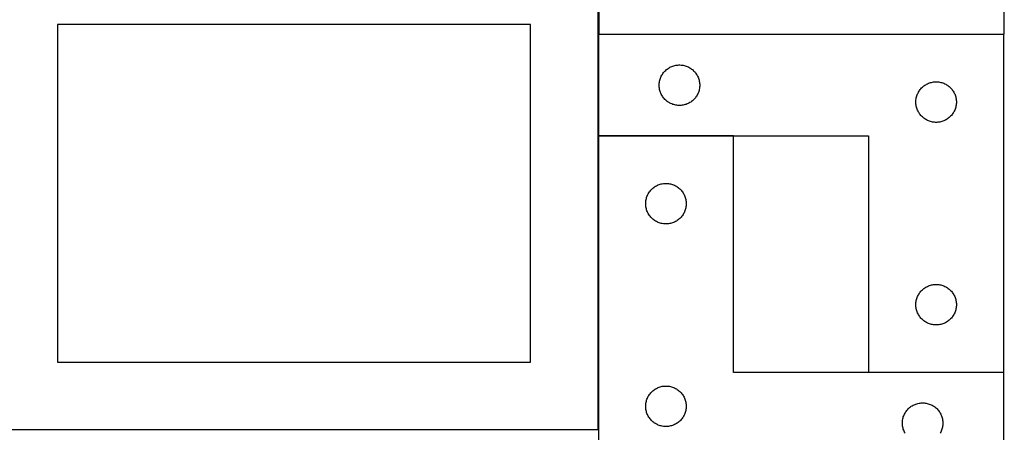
# Model space of a CAD drawing. Header units: millimetres. Extents: x 7 to 1493, y 7 to 2993.
# Tile 7 of 16: x 765 to 1493, y 555 to 861. Entities that reach past the tile are written whole.
import ezdxf

# ---------------------------------------------------------------- set-up
doc = ezdxf.new("R2010")
doc.units = ezdxf.units.MM
doc.layers.add('COMMON', color=5, linetype='CONTINUOUS', true_color=0x0000ff)
doc.layers.add('CUT', color=7, linetype='CONTINUOUS', true_color=0x000000)

msp = doc.modelspace()

# ---------------------------------------------------------------- linework, layer by layer
at = {"layer": 'COMMON'}
for p, q in [((1293.0138, 774.612319), (1193.0138, 774.612319)), ((1493.0138, 599.612319), (1393.0138, 599.612319))]:
    msp.add_line(p, q, dxfattribs=at)
at = {"layer": 'CUT'}
for p, q in [((1193.463141, 1100.022327), (1193.463141, 850.022327)), ((1493.463141, 850.022327), (1493.463141, 925.022327)), ((1192.789709, 557.182644), (1192.789709, 907.182644)), ((1142.789709, 857.182644), (792.789709, 857.182644)), ((792.789709, 857.182644), (792.789709, 607.182644)), ((1142.789709, 607.182644), (1142.789709, 857.182644)), ((1493.0138, 849.712319), (1193.0138, 849.712319)), ((1193.0138, 849.712319), (1193.0138, 774.712319)), ((1193.463141, 850.022327), (1493.463141, 850.022327)), ((1493.0138, 599.712319), (1493.0138, 849.712319)), ((1242.8247, 823.2206), (1243.404902, 823.730526)), ((1243.404902, 823.730526), (1244.010586, 824.209908)), ((1244.010586, 824.209908), (1244.640144, 824.657475)), ((1244.640144, 824.657475), (1245.291908, 825.072039)), ((1245.291908, 825.072039), (1245.964149, 825.452501)), ((1245.964149, 825.452501), (1246.655084, 825.797853)), ((1246.655084, 825.797853), (1247.362882, 826.107179)), ((1247.362882, 826.107179), (1248.085664, 826.379658)), ((1248.085664, 826.379658), (1248.821516, 826.614567)), ((1248.821516, 826.614567), (1249.568484, 826.811285)), ((1249.568484, 826.811285), (1250.324589, 826.969289)), ((1250.324589, 826.969289), (1251.087825, 827.088159)), ((1251.087825, 827.088159), (1251.856168, 827.167582)), ((1251.856168, 827.167582), (1252.627581, 827.207346)), ((1252.627581, 827.207346), (1253.400019, 827.207346)), ((1253.400019, 827.207346), (1254.171432, 827.167582)), ((1254.171432, 827.167582), (1254.939775, 827.088159)), ((1254.939775, 827.088159), (1255.703011, 826.969289)), ((1255.703011, 826.969289), (1256.459116, 826.811285)), ((1256.459116, 826.811285), (1257.206085, 826.614567)), ((1257.206085, 826.614567), (1257.941936, 826.379658)), ((1257.941936, 826.379658), (1258.664719, 826.107179)), ((1258.664719, 826.107179), (1259.372516, 825.797853)), ((1259.372516, 825.797853), (1260.063451, 825.452501)), ((1260.063451, 825.452501), (1260.735692, 825.072039)), ((1260.735692, 825.072039), (1261.387456, 824.657475)), ((1261.387456, 824.657475), (1262.017014, 824.209908)), ((1262.017014, 824.209908), (1262.622698, 823.730526)), ((1262.622698, 823.730526), (1263.2029, 823.2206)), ((1238.508384, 816.032386), (1238.724269, 816.774042)), ((1238.724269, 816.774042), (1238.978048, 817.503601)), ((1238.978048, 817.503601), (1239.269047, 818.219128)), ((1239.269047, 818.219128), (1239.596494, 818.918726)), ((1239.596494, 818.918726), (1239.959521, 819.60054)), ((1239.959521, 819.60054), (1240.357167, 820.262762)), ((1240.357167, 820.262762), (1240.788375, 820.903636)), ((1240.788375, 820.903636), (1241.252003, 821.521462)), ((1241.252003, 821.521462), (1241.746821, 822.114601)), ((1241.746821, 822.114601), (1242.271517, 822.681482)), ((1242.271517, 822.681482), (1242.8247, 823.2206)), ((1263.2029, 823.2206), (1263.756083, 822.681482)), ((1263.756083, 822.681482), (1264.280779, 822.114601)), ((1264.280779, 822.114601), (1264.775597, 821.521462)), ((1264.775597, 821.521462), (1265.239225, 820.903636)), ((1265.239225, 820.903636), (1265.670434, 820.262762)), ((1265.670434, 820.262762), (1266.068079, 819.60054)), ((1266.068079, 819.60054), (1266.431106, 818.918726)), ((1266.431106, 818.918726), (1266.758554, 818.219128)), ((1266.758554, 818.219128), (1267.049552, 817.503601)), ((1267.049552, 817.503601), (1267.303331, 816.774042)), ((1267.303331, 816.774042), (1267.519216, 816.032386)), ((1238.0138, 812.212319), (1238.033689, 812.984501)), ((1238.033689, 811.440138), (1238.0138, 812.212319)), ((1238.033689, 812.984501), (1238.093302, 813.754634)), ((1238.093302, 810.670004), (1238.033689, 811.440138)), ((1238.093302, 813.754634), (1238.192482, 814.520678)), ((1238.192482, 809.903961), (1238.093302, 810.670004)), ((1238.192482, 814.520678), (1238.330965, 815.2806)), ((1238.330965, 809.144038), (1238.192482, 809.903961)), ((1238.330965, 815.2806), (1238.508384, 816.032386)), ((1238.508384, 808.392253), (1238.330965, 809.144038)), ((1267.519216, 816.032386), (1267.696635, 815.2806)), ((1267.696635, 809.144038), (1267.519216, 808.392253)), ((1267.696635, 815.2806), (1267.835119, 814.520678)), ((1267.835119, 809.903961), (1267.696635, 809.144038)), ((1267.835119, 814.520678), (1267.934298, 813.754634)), ((1267.934298, 810.670004), (1267.835119, 809.903961)), ((1267.934298, 813.754634), (1267.993911, 812.984501)), ((1267.993911, 811.440138), (1267.934298, 810.670004)), ((1267.993911, 812.984501), (1268.0138, 812.212319)), ((1268.0138, 812.212319), (1267.993911, 811.440138)), ((1430.788375, 808.403636), (1431.252003, 809.021462)), ((1431.252003, 809.021462), (1431.746821, 809.614601)), ((1431.746821, 809.614601), (1432.271517, 810.181482)), ((1432.271517, 810.181482), (1432.8247, 810.7206)), ((1432.8247, 810.7206), (1433.404902, 811.230526)), ((1433.404902, 811.230526), (1434.010586, 811.709908)), ((1434.010586, 811.709908), (1434.640144, 812.157475)), ((1434.640144, 812.157475), (1435.291908, 812.572039)), ((1435.291908, 812.572039), (1435.964149, 812.952501)), ((1435.964149, 812.952501), (1436.655084, 813.297853)), ((1436.655084, 813.297853), (1437.362882, 813.607179)), ((1437.362882, 813.607179), (1438.085664, 813.879658)), ((1438.085664, 813.879658), (1438.821516, 814.114567)), ((1438.821516, 814.114567), (1439.568484, 814.311285)), ((1439.568484, 814.311285), (1440.324589, 814.469289)), ((1440.324589, 814.469289), (1441.087825, 814.588159)), ((1441.087825, 814.588159), (1441.856168, 814.667582)), ((1441.856168, 814.667582), (1442.627581, 814.707346)), ((1442.627581, 814.707346), (1443.400019, 814.707346)), ((1443.400019, 814.707346), (1444.171432, 814.667582)), ((1444.171432, 814.667582), (1444.939775, 814.588159)), ((1444.939775, 814.588159), (1445.703011, 814.469289)), ((1445.703011, 814.469289), (1446.459116, 814.311285)), ((1446.459116, 814.311285), (1447.206085, 814.114567)), ((1447.206085, 814.114567), (1447.941936, 813.879658)), ((1447.941936, 813.879658), (1448.664719, 813.607179)), ((1448.664719, 813.607179), (1449.372516, 813.297853)), ((1449.372516, 813.297853), (1450.063451, 812.952501)), ((1450.063451, 812.952501), (1450.735692, 812.572039)), ((1450.735692, 812.572039), (1451.387456, 812.157475)), ((1451.387456, 812.157475), (1452.017014, 811.709908)), ((1452.017014, 811.709908), (1452.622698, 811.230526)), ((1452.622698, 811.230526), (1453.2029, 810.7206)), ((1453.2029, 810.7206), (1453.756083, 810.181482)), ((1453.756083, 810.181482), (1454.280779, 809.614601)), ((1454.280779, 809.614601), (1454.775597, 809.021462)), ((1454.775597, 809.021462), (1455.239225, 808.403636)), ((1238.724269, 807.650597), (1238.508384, 808.392253)), ((1238.978048, 806.921038), (1238.724269, 807.650597)), ((1239.269047, 806.205511), (1238.978048, 806.921038)), ((1239.596494, 805.505912), (1239.269047, 806.205511)), ((1239.959521, 804.824098), (1239.596494, 805.505912)), ((1240.357167, 804.161876), (1239.959521, 804.824098)), ((1240.788375, 803.521003), (1240.357167, 804.161876)), ((1241.252003, 802.903177), (1240.788375, 803.521003)), ((1241.746821, 802.310038), (1241.252003, 802.903177)), ((1242.271517, 801.743157), (1241.746821, 802.310038)), ((1242.8247, 801.204039), (1242.271517, 801.743157)), ((1263.756083, 801.743157), (1263.2029, 801.204039)), ((1264.280779, 802.310038), (1263.756083, 801.743157)), ((1264.775597, 802.903177), (1264.280779, 802.310038)), ((1265.239225, 803.521003), (1264.775597, 802.903177)), ((1265.670434, 804.161876), (1265.239225, 803.521003)), ((1266.068079, 804.824098), (1265.670434, 804.161876)), ((1266.431106, 805.505912), (1266.068079, 804.824098)), ((1266.758554, 806.205511), (1266.431106, 805.505912)), ((1267.049552, 806.921038), (1266.758554, 806.205511)), ((1267.303331, 807.650597), (1267.049552, 806.921038)), ((1267.519216, 808.392253), (1267.303331, 807.650597)), ((1428.093302, 801.254634), (1428.192482, 802.020678)), ((1428.192482, 802.020678), (1428.330965, 802.7806)), ((1428.330965, 802.7806), (1428.508384, 803.532386)), ((1428.508384, 803.532386), (1428.724269, 804.274042)), ((1428.724269, 804.274042), (1428.978048, 805.003601)), ((1428.978048, 805.003601), (1429.269047, 805.719128)), ((1429.269047, 805.719128), (1429.596494, 806.418726)), ((1429.596494, 806.418726), (1429.959521, 807.10054)), ((1429.959521, 807.10054), (1430.357167, 807.762762)), ((1430.357167, 807.762762), (1430.788375, 808.403636)), ((1455.239225, 808.403636), (1455.670434, 807.762762)), ((1455.670434, 807.762762), (1456.068079, 807.10054)), ((1456.068079, 807.10054), (1456.431106, 806.418726)), ((1456.431106, 806.418726), (1456.758554, 805.719128)), ((1456.758554, 805.719128), (1457.049552, 805.003601)), ((1457.049552, 805.003601), (1457.303331, 804.274042)), ((1457.303331, 804.274042), (1457.519216, 803.532386)), ((1457.519216, 803.532386), (1457.696635, 802.7806)), ((1457.696635, 802.7806), (1457.835119, 802.020678)), ((1457.835119, 802.020678), (1457.934298, 801.254634)), ((1243.404902, 800.694113), (1242.8247, 801.204039)), ((1244.010586, 800.214731), (1243.404902, 800.694113)), ((1244.640144, 799.767164), (1244.010586, 800.214731)), ((1245.291908, 799.3526), (1244.640144, 799.767164)), ((1245.964149, 798.972137), (1245.291908, 799.3526)), ((1246.655084, 798.626785), (1245.964149, 798.972137)), ((1247.362882, 798.31746), (1246.655084, 798.626785)), ((1248.085664, 798.044981), (1247.362882, 798.31746)), ((1248.821516, 797.810071), (1248.085664, 798.044981)), ((1249.568484, 797.613354), (1248.821516, 797.810071)), ((1250.324589, 797.45535), (1249.568484, 797.613354)), ((1251.087825, 797.336479), (1250.324589, 797.45535)), ((1251.856168, 797.257056), (1251.087825, 797.336479)), ((1252.627581, 797.217292), (1251.856168, 797.257056)), ((1253.400019, 797.217292), (1252.627581, 797.217292)), ((1254.171432, 797.257056), (1253.400019, 797.217292)), ((1254.939775, 797.336479), (1254.171432, 797.257056)), ((1255.703011, 797.45535), (1254.939775, 797.336479)), ((1256.459116, 797.613354), (1255.703011, 797.45535)), ((1257.206085, 797.810071), (1256.459116, 797.613354)), ((1257.941936, 798.044981), (1257.206085, 797.810071)), ((1258.664719, 798.31746), (1257.941936, 798.044981)), ((1259.372516, 798.626785), (1258.664719, 798.31746)), ((1260.063451, 798.972137), (1259.372516, 798.626785)), ((1260.735692, 799.3526), (1260.063451, 798.972137)), ((1261.387456, 799.767164), (1260.735692, 799.3526)), ((1262.017014, 800.214731), (1261.387456, 799.767164)), ((1262.622698, 800.694113), (1262.017014, 800.214731)), ((1263.2029, 801.204039), (1262.622698, 800.694113)), ((1428.0138, 799.712319), (1428.033689, 800.484501)), ((1428.033689, 798.940138), (1428.0138, 799.712319)), ((1428.033689, 800.484501), (1428.093302, 801.254634)), ((1428.093302, 798.170004), (1428.033689, 798.940138)), ((1428.192482, 797.403961), (1428.093302, 798.170004)), ((1428.330965, 796.644038), (1428.192482, 797.403961)), ((1428.508384, 795.892253), (1428.330965, 796.644038)), ((1428.724269, 795.150597), (1428.508384, 795.892253)), ((1428.978048, 794.421038), (1428.724269, 795.150597)), ((1429.269047, 793.705511), (1428.978048, 794.421038)), ((1457.049552, 794.421038), (1456.758554, 793.705511)), ((1457.303331, 795.150597), (1457.049552, 794.421038)), ((1457.519216, 795.892253), (1457.303331, 795.150597)), ((1457.696635, 796.644038), (1457.519216, 795.892253)), ((1457.835119, 797.403961), (1457.696635, 796.644038)), ((1457.934298, 798.170004), (1457.835119, 797.403961)), ((1457.934298, 801.254634), (1457.993911, 800.484501)), ((1457.993911, 798.940138), (1457.934298, 798.170004)), ((1457.993911, 800.484501), (1458.0138, 799.712319)), ((1458.0138, 799.712319), (1457.993911, 798.940138)), ((1429.596494, 793.005912), (1429.269047, 793.705511)), ((1429.959521, 792.324098), (1429.596494, 793.005912)), ((1430.357167, 791.661876), (1429.959521, 792.324098)), ((1430.788375, 791.021003), (1430.357167, 791.661876)), ((1431.252003, 790.403177), (1430.788375, 791.021003)), ((1431.746821, 789.810038), (1431.252003, 790.403177)), ((1432.271517, 789.243157), (1431.746821, 789.810038)), ((1432.8247, 788.704039), (1432.271517, 789.243157)), ((1433.404902, 788.194113), (1432.8247, 788.704039)), ((1434.010586, 787.714731), (1433.404902, 788.194113)), ((1434.640144, 787.267164), (1434.010586, 787.714731)), ((1435.291908, 786.8526), (1434.640144, 787.267164)), ((1451.387456, 787.267164), (1450.735692, 786.8526)), ((1452.017014, 787.714731), (1451.387456, 787.267164)), ((1452.622698, 788.194113), (1452.017014, 787.714731)), ((1453.2029, 788.704039), (1452.622698, 788.194113)), ((1453.756083, 789.243157), (1453.2029, 788.704039)), ((1454.280779, 789.810038), (1453.756083, 789.243157)), ((1454.775597, 790.403177), (1454.280779, 789.810038)), ((1455.239225, 791.021003), (1454.775597, 790.403177)), ((1455.670434, 791.661876), (1455.239225, 791.021003)), ((1456.068079, 792.324098), (1455.670434, 791.661876)), ((1456.431106, 793.005912), (1456.068079, 792.324098)), ((1456.758554, 793.705511), (1456.431106, 793.005912)), ((1435.964149, 786.472137), (1435.291908, 786.8526)), ((1436.655084, 786.126785), (1435.964149, 786.472137)), ((1437.362882, 785.81746), (1436.655084, 786.126785)), ((1438.085664, 785.544981), (1437.362882, 785.81746)), ((1438.821516, 785.310071), (1438.085664, 785.544981)), ((1439.568484, 785.113354), (1438.821516, 785.310071)), ((1440.324589, 784.95535), (1439.568484, 785.113354)), ((1441.087825, 784.836479), (1440.324589, 784.95535)), ((1441.856168, 784.757056), (1441.087825, 784.836479)), ((1442.627581, 784.717292), (1441.856168, 784.757056)), ((1443.400019, 784.717292), (1442.627581, 784.717292)), ((1444.171432, 784.757056), (1443.400019, 784.717292)), ((1444.939775, 784.836479), (1444.171432, 784.757056)), ((1445.703011, 784.95535), (1444.939775, 784.836479)), ((1446.459116, 785.113354), (1445.703011, 784.95535)), ((1447.206085, 785.310071), (1446.459116, 785.113354)), ((1447.941936, 785.544981), (1447.206085, 785.310071)), ((1448.664719, 785.81746), (1447.941936, 785.544981)), ((1449.372516, 786.126785), (1448.664719, 785.81746)), ((1450.063451, 786.472137), (1449.372516, 786.126785)), ((1450.735692, 786.8526), (1450.063451, 786.472137)), ((1193.0138, 774.712319), (1393.0138, 774.712319)), ((1293.0138, 774.512317), (1193.0138, 774.512317)), ((1193.0138, 774.512317), (1193.0138, 524.512317)), ((1293.0138, 599.512317), (1293.0138, 774.512317)), ((1393.0138, 774.712319), (1393.0138, 599.712319)), ((1233.404902, 736.030524), (1234.010586, 736.509906)), ((1234.010586, 736.509906), (1234.640144, 736.957473)), ((1234.640144, 736.957473), (1235.291908, 737.372037)), ((1235.291908, 737.372037), (1235.964149, 737.752499)), ((1235.964149, 737.752499), (1236.655084, 738.097851)), ((1236.655084, 738.097851), (1237.362882, 738.407177)), ((1237.362882, 738.407177), (1238.085664, 738.679656)), ((1238.085664, 738.679656), (1238.821516, 738.914565)), ((1238.821516, 738.914565), (1239.568484, 739.111283)), ((1239.568484, 739.111283), (1240.324589, 739.269287)), ((1240.324589, 739.269287), (1241.087825, 739.388157)), ((1241.087825, 739.388157), (1241.856168, 739.46758)), ((1241.856168, 739.46758), (1242.627581, 739.507344)), ((1242.627581, 739.507344), (1243.400019, 739.507344)), ((1243.400019, 739.507344), (1244.171432, 739.46758)), ((1244.171432, 739.46758), (1244.939775, 739.388157)), ((1244.939775, 739.388157), (1245.703011, 739.269287)), ((1245.703011, 739.269287), (1246.459116, 739.111283)), ((1246.459116, 739.111283), (1247.206085, 738.914565)), ((1247.206085, 738.914565), (1247.941936, 738.679656)), ((1247.941936, 738.679656), (1248.664719, 738.407177)), ((1248.664719, 738.407177), (1249.372516, 738.097851)), ((1249.372516, 738.097851), (1250.063451, 737.752499)), ((1250.063451, 737.752499), (1250.735692, 737.372037)), ((1250.735692, 737.372037), (1251.387456, 736.957473)), ((1251.387456, 736.957473), (1252.017014, 736.509906)), ((1252.017014, 736.509906), (1252.622698, 736.030524)), ((1228.508384, 728.332384), (1228.724269, 729.07404)), ((1228.724269, 729.07404), (1228.978048, 729.803599)), ((1228.978048, 729.803599), (1229.269047, 730.519126)), ((1229.269047, 730.519126), (1229.596494, 731.218724)), ((1229.596494, 731.218724), (1229.959521, 731.900538)), ((1229.959521, 731.900538), (1230.357167, 732.56276)), ((1230.357167, 732.56276), (1230.788375, 733.203634)), ((1230.788375, 733.203634), (1231.252003, 733.82146)), ((1231.252003, 733.82146), (1231.746821, 734.414599)), ((1231.746821, 734.414599), (1232.271517, 734.98148)), ((1232.271517, 734.98148), (1232.8247, 735.520598)), ((1232.8247, 735.520598), (1233.404902, 736.030524)), ((1252.622698, 736.030524), (1253.2029, 735.520598)), ((1253.2029, 735.520598), (1253.756083, 734.98148)), ((1253.756083, 734.98148), (1254.280779, 734.414599)), ((1254.280779, 734.414599), (1254.775597, 733.82146)), ((1254.775597, 733.82146), (1255.239225, 733.203634)), ((1255.239225, 733.203634), (1255.670434, 732.56276)), ((1255.670434, 732.56276), (1256.068079, 731.900538)), ((1256.068079, 731.900538), (1256.431106, 731.218724)), ((1256.431106, 731.218724), (1256.758554, 730.519126)), ((1256.758554, 730.519126), (1257.049552, 729.803599)), ((1257.049552, 729.803599), (1257.303331, 729.07404)), ((1257.303331, 729.07404), (1257.519216, 728.332384)), ((1228.0138, 724.512317), (1228.033689, 725.284499)), ((1228.033689, 723.740136), (1228.0138, 724.512317)), ((1228.033689, 725.284499), (1228.093302, 726.054632)), ((1228.093302, 722.970002), (1228.033689, 723.740136)), ((1228.093302, 726.054632), (1228.192482, 726.820676)), ((1228.192482, 722.203959), (1228.093302, 722.970002)), ((1228.192482, 726.820676), (1228.330965, 727.580598)), ((1228.330965, 721.444036), (1228.192482, 722.203959)), ((1228.330965, 727.580598), (1228.508384, 728.332384)), ((1257.519216, 728.332384), (1257.696635, 727.580598)), ((1257.696635, 727.580598), (1257.835119, 726.820676)), ((1257.835119, 722.203959), (1257.696635, 721.444036)), ((1257.835119, 726.820676), (1257.934298, 726.054632)), ((1257.934298, 722.970002), (1257.835119, 722.203959)), ((1257.934298, 726.054632), (1257.993911, 725.284499)), ((1257.993911, 723.740136), (1257.934298, 722.970002)), ((1257.993911, 725.284499), (1258.0138, 724.512317)), ((1258.0138, 724.512317), (1257.993911, 723.740136)), ((1228.508384, 720.692251), (1228.330965, 721.444036)), ((1228.724269, 719.950595), (1228.508384, 720.692251)), ((1228.978048, 719.221036), (1228.724269, 719.950595)), ((1229.269047, 718.505509), (1228.978048, 719.221036)), ((1229.596494, 717.80591), (1229.269047, 718.505509)), ((1229.959521, 717.124096), (1229.596494, 717.80591)), ((1230.357167, 716.461874), (1229.959521, 717.124096)), ((1230.788375, 715.821001), (1230.357167, 716.461874)), ((1231.252003, 715.203175), (1230.788375, 715.821001)), ((1231.746821, 714.610036), (1231.252003, 715.203175)), ((1232.271517, 714.043155), (1231.746821, 714.610036)), ((1254.280779, 714.610036), (1253.756083, 714.043155)), ((1254.775597, 715.203175), (1254.280779, 714.610036)), ((1255.239225, 715.821001), (1254.775597, 715.203175)), ((1255.670434, 716.461874), (1255.239225, 715.821001)), ((1256.068079, 717.124096), (1255.670434, 716.461874)), ((1256.431106, 717.80591), (1256.068079, 717.124096)), ((1256.758554, 718.505509), (1256.431106, 717.80591)), ((1257.049552, 719.221036), (1256.758554, 718.505509)), ((1257.303331, 719.950595), (1257.049552, 719.221036)), ((1257.519216, 720.692251), (1257.303331, 719.950595)), ((1257.696635, 721.444036), (1257.519216, 720.692251)), ((1232.8247, 713.504037), (1232.271517, 714.043155)), ((1233.404902, 712.994111), (1232.8247, 713.504037)), ((1234.010586, 712.514729), (1233.404902, 712.994111)), ((1234.640144, 712.067162), (1234.010586, 712.514729)), ((1235.291908, 711.652598), (1234.640144, 712.067162)), ((1235.964149, 711.272135), (1235.291908, 711.652598)), ((1236.655084, 710.926783), (1235.964149, 711.272135)), ((1237.362882, 710.617458), (1236.655084, 710.926783)), ((1238.085664, 710.344979), (1237.362882, 710.617458)), ((1238.821516, 710.110069), (1238.085664, 710.344979)), ((1239.568484, 709.913352), (1238.821516, 710.110069)), ((1240.324589, 709.755348), (1239.568484, 709.913352)), ((1241.087825, 709.636477), (1240.324589, 709.755348)), ((1241.856168, 709.557054), (1241.087825, 709.636477)), ((1242.627581, 709.51729), (1241.856168, 709.557054)), ((1243.400019, 709.51729), (1242.627581, 709.51729)), ((1244.171432, 709.557054), (1243.400019, 709.51729)), ((1244.939775, 709.636477), (1244.171432, 709.557054)), ((1245.703011, 709.755348), (1244.939775, 709.636477)), ((1246.459116, 709.913352), (1245.703011, 709.755348)), ((1247.206085, 710.110069), (1246.459116, 709.913352)), ((1247.941936, 710.344979), (1247.206085, 710.110069)), ((1248.664719, 710.617458), (1247.941936, 710.344979)), ((1249.372516, 710.926783), (1248.664719, 710.617458)), ((1250.063451, 711.272135), (1249.372516, 710.926783)), ((1250.735692, 711.652598), (1250.063451, 711.272135)), ((1251.387456, 712.067162), (1250.735692, 711.652598)), ((1252.017014, 712.514729), (1251.387456, 712.067162)), ((1252.622698, 712.994111), (1252.017014, 712.514729)), ((1253.2029, 713.504037), (1252.622698, 712.994111)), ((1253.756083, 714.043155), (1253.2029, 713.504037)), ((1435.964149, 662.952501), (1436.655084, 663.297853)), ((1436.655084, 663.297853), (1437.362882, 663.607179)), ((1437.362882, 663.607179), (1438.085664, 663.879658)), ((1438.085664, 663.879658), (1438.821516, 664.114567)), ((1438.821516, 664.114567), (1439.568484, 664.311285)), ((1439.568484, 664.311285), (1440.324589, 664.469289)), ((1440.324589, 664.469289), (1441.087825, 664.588159)), ((1441.087825, 664.588159), (1441.856168, 664.667582)), ((1441.856168, 664.667582), (1442.627581, 664.707346)), ((1442.627581, 664.707346), (1443.400019, 664.707346)), ((1443.400019, 664.707346), (1444.171432, 664.667582)), ((1444.171432, 664.667582), (1444.939775, 664.588159)), ((1444.939775, 664.588159), (1445.703011, 664.469289)), ((1445.703011, 664.469289), (1446.459116, 664.311285)), ((1446.459116, 664.311285), (1447.206085, 664.114567)), ((1447.206085, 664.114567), (1447.941936, 663.879658)), ((1447.941936, 663.879658), (1448.664719, 663.607179)), ((1448.664719, 663.607179), (1449.372516, 663.297853)), ((1449.372516, 663.297853), (1450.063451, 662.952501)), ((1429.269047, 655.719128), (1429.596494, 656.418726)), ((1429.596494, 656.418726), (1429.959521, 657.10054)), ((1429.959521, 657.10054), (1430.357167, 657.762762)), ((1430.357167, 657.762762), (1430.788375, 658.403636)), ((1430.788375, 658.403636), (1431.252003, 659.021462)), ((1431.252003, 659.021462), (1431.746821, 659.614601)), ((1431.746821, 659.614601), (1432.271517, 660.181482)), ((1432.271517, 660.181482), (1432.8247, 660.7206)), ((1432.8247, 660.7206), (1433.404902, 661.230526)), ((1433.404902, 661.230526), (1434.010586, 661.709908)), ((1434.010586, 661.709908), (1434.640144, 662.157475)), ((1434.640144, 662.157475), (1435.291908, 662.572039)), ((1435.291908, 662.572039), (1435.964149, 662.952501)), ((1450.063451, 662.952501), (1450.735692, 662.572039)), ((1450.735692, 662.572039), (1451.387456, 662.157475)), ((1451.387456, 662.157475), (1452.017014, 661.709908)), ((1452.017014, 661.709908), (1452.622698, 661.230526)), ((1452.622698, 661.230526), (1453.2029, 660.7206)), ((1453.2029, 660.7206), (1453.756083, 660.181482)), ((1453.756083, 660.181482), (1454.280779, 659.614601)), ((1454.280779, 659.614601), (1454.775597, 659.021462)), ((1454.775597, 659.021462), (1455.239225, 658.403636)), ((1455.239225, 658.403636), (1455.670434, 657.762762)), ((1455.670434, 657.762762), (1456.068079, 657.10054)), ((1456.068079, 657.10054), (1456.431106, 656.418726)), ((1456.431106, 656.418726), (1456.758554, 655.719128)), ((1428.0138, 649.712319), (1428.033689, 650.484501)), ((1428.033689, 648.940138), (1428.0138, 649.712319)), ((1428.033689, 650.484501), (1428.093302, 651.254634)), ((1428.093302, 648.170004), (1428.033689, 648.940138)), ((1428.093302, 651.254634), (1428.192482, 652.020678)), ((1428.192482, 652.020678), (1428.330965, 652.7806)), ((1428.330965, 652.7806), (1428.508384, 653.532386)), ((1428.508384, 653.532386), (1428.724269, 654.274042)), ((1428.724269, 654.274042), (1428.978048, 655.003601)), ((1428.978048, 655.003601), (1429.269047, 655.719128)), ((1456.758554, 655.719128), (1457.049552, 655.003601)), ((1457.049552, 655.003601), (1457.303331, 654.274042)), ((1457.303331, 654.274042), (1457.519216, 653.532386)), ((1457.519216, 653.532386), (1457.696635, 652.7806)), ((1457.696635, 652.7806), (1457.835119, 652.020678)), ((1457.835119, 652.020678), (1457.934298, 651.254634)), ((1457.934298, 651.254634), (1457.993911, 650.484501)), ((1457.993911, 648.940138), (1457.934298, 648.170004)), ((1457.993911, 650.484501), (1458.0138, 649.712319)), ((1458.0138, 649.712319), (1457.993911, 648.940138)), ((1428.192482, 647.403961), (1428.093302, 648.170004)), ((1428.330965, 646.644038), (1428.192482, 647.403961)), ((1428.508384, 645.892253), (1428.330965, 646.644038)), ((1428.724269, 645.150597), (1428.508384, 645.892253)), ((1428.978048, 644.421038), (1428.724269, 645.150597)), ((1429.269047, 643.705511), (1428.978048, 644.421038)), ((1429.596494, 643.005912), (1429.269047, 643.705511)), ((1429.959521, 642.324098), (1429.596494, 643.005912)), ((1430.357167, 641.661876), (1429.959521, 642.324098)), ((1430.788375, 641.021003), (1430.357167, 641.661876)), ((1455.670434, 641.661876), (1455.239225, 641.021003)), ((1456.068079, 642.324098), (1455.670434, 641.661876)), ((1456.431106, 643.005912), (1456.068079, 642.324098)), ((1456.758554, 643.705511), (1456.431106, 643.005912)), ((1457.049552, 644.421038), (1456.758554, 643.705511)), ((1457.303331, 645.150597), (1457.049552, 644.421038)), ((1457.519216, 645.892253), (1457.303331, 645.150597)), ((1457.696635, 646.644038), (1457.519216, 645.892253)), ((1457.835119, 647.403961), (1457.696635, 646.644038)), ((1457.934298, 648.170004), (1457.835119, 647.403961)), ((1431.252003, 640.403177), (1430.788375, 641.021003)), ((1431.746821, 639.810038), (1431.252003, 640.403177)), ((1432.271517, 639.243157), (1431.746821, 639.810038)), ((1432.8247, 638.704039), (1432.271517, 639.243157)), ((1433.404902, 638.194113), (1432.8247, 638.704039)), ((1434.010586, 637.714731), (1433.404902, 638.194113)), ((1434.640144, 637.267164), (1434.010586, 637.714731)), ((1435.291908, 636.8526), (1434.640144, 637.267164)), ((1435.964149, 636.472137), (1435.291908, 636.8526)), ((1436.655084, 636.126785), (1435.964149, 636.472137)), ((1437.362882, 635.81746), (1436.655084, 636.126785)), ((1438.085664, 635.544981), (1437.362882, 635.81746)), ((1438.821516, 635.310071), (1438.085664, 635.544981)), ((1439.568484, 635.113354), (1438.821516, 635.310071)), ((1440.324589, 634.95535), (1439.568484, 635.113354)), ((1441.087825, 634.836479), (1440.324589, 634.95535)), ((1441.856168, 634.757056), (1441.087825, 634.836479)), ((1442.627581, 634.717292), (1441.856168, 634.757056)), ((1443.400019, 634.717292), (1442.627581, 634.717292)), ((1444.171432, 634.757056), (1443.400019, 634.717292)), ((1444.939775, 634.836479), (1444.171432, 634.757056)), ((1445.703011, 634.95535), (1444.939775, 634.836479)), ((1446.459116, 635.113354), (1445.703011, 634.95535)), ((1447.206085, 635.310071), (1446.459116, 635.113354)), ((1447.941936, 635.544981), (1447.206085, 635.310071)), ((1448.664719, 635.81746), (1447.941936, 635.544981)), ((1449.372516, 636.126785), (1448.664719, 635.81746)), ((1450.063451, 636.472137), (1449.372516, 636.126785)), ((1450.735692, 636.8526), (1450.063451, 636.472137)), ((1451.387456, 637.267164), (1450.735692, 636.8526)), ((1452.017014, 637.714731), (1451.387456, 637.267164)), ((1452.622698, 638.194113), (1452.017014, 637.714731)), ((1453.2029, 638.704039), (1452.622698, 638.194113)), ((1453.756083, 639.243157), (1453.2029, 638.704039)), ((1454.280779, 639.810038), (1453.756083, 639.243157)), ((1454.775597, 640.403177), (1454.280779, 639.810038)), ((1455.239225, 641.021003), (1454.775597, 640.403177)), ((792.789709, 607.182644), (1142.789709, 607.182644)), ((1493.0138, 599.512317), (1293.0138, 599.512317)), ((1393.0138, 599.712319), (1493.0138, 599.712319)), ((1493.0138, 524.512317), (1493.0138, 599.512317)), ((1230.357167, 582.56276), (1230.788375, 583.203634)), ((1230.788375, 583.203634), (1231.252003, 583.82146)), ((1231.252003, 583.82146), (1231.746821, 584.414599)), ((1231.746821, 584.414599), (1232.271517, 584.98148)), ((1232.271517, 584.98148), (1232.8247, 585.520598)), ((1232.8247, 585.520598), (1233.404902, 586.030524)), ((1233.404902, 586.030524), (1234.010586, 586.509906)), ((1234.010586, 586.509906), (1234.640144, 586.957473)), ((1234.640144, 586.957473), (1235.291908, 587.372037)), ((1235.291908, 587.372037), (1235.964149, 587.752499)), ((1235.964149, 587.752499), (1236.655084, 588.097851)), ((1236.655084, 588.097851), (1237.362882, 588.407177)), ((1237.362882, 588.407177), (1238.085664, 588.679656)), ((1238.085664, 588.679656), (1238.821516, 588.914565)), ((1238.821516, 588.914565), (1239.568484, 589.111283)), ((1239.568484, 589.111283), (1240.324589, 589.269287)), ((1240.324589, 589.269287), (1241.087825, 589.388157)), ((1241.087825, 589.388157), (1241.856168, 589.46758)), ((1241.856168, 589.46758), (1242.627581, 589.507344)), ((1242.627581, 589.507344), (1243.400019, 589.507344)), ((1243.400019, 589.507344), (1244.171432, 589.46758)), ((1244.171432, 589.46758), (1244.939775, 589.388157)), ((1244.939775, 589.388157), (1245.703011, 589.269287)), ((1245.703011, 589.269287), (1246.459116, 589.111283)), ((1246.459116, 589.111283), (1247.206085, 588.914565)), ((1247.206085, 588.914565), (1247.941936, 588.679656)), ((1247.941936, 588.679656), (1248.664719, 588.407177)), ((1248.664719, 588.407177), (1249.372516, 588.097851)), ((1249.372516, 588.097851), (1250.063451, 587.752499)), ((1250.063451, 587.752499), (1250.735692, 587.372037)), ((1250.735692, 587.372037), (1251.387456, 586.957473)), ((1251.387456, 586.957473), (1252.017014, 586.509906)), ((1252.017014, 586.509906), (1252.622698, 586.030524)), ((1252.622698, 586.030524), (1253.2029, 585.520598)), ((1253.2029, 585.520598), (1253.756083, 584.98148)), ((1253.756083, 584.98148), (1254.280779, 584.414599)), ((1254.280779, 584.414599), (1254.775597, 583.82146)), ((1254.775597, 583.82146), (1255.239225, 583.203634)), ((1255.239225, 583.203634), (1255.670434, 582.56276)), ((1228.033689, 575.284499), (1228.093302, 576.054632)), ((1228.093302, 576.054632), (1228.192482, 576.820676)), ((1228.192482, 576.820676), (1228.330965, 577.580598)), ((1228.330965, 577.580598), (1228.508384, 578.332384)), ((1228.508384, 578.332384), (1228.724269, 579.07404)), ((1228.724269, 579.07404), (1228.978048, 579.803599)), ((1228.978048, 579.803599), (1229.269047, 580.519126)), ((1229.269047, 580.519126), (1229.596494, 581.218724)), ((1229.596494, 581.218724), (1229.959521, 581.900538)), ((1229.959521, 581.900538), (1230.357167, 582.56276)), ((1255.670434, 582.56276), (1256.068079, 581.900538)), ((1256.068079, 581.900538), (1256.431106, 581.218724)), ((1256.431106, 581.218724), (1256.758554, 580.519126)), ((1256.758554, 580.519126), (1257.049552, 579.803599)), ((1257.049552, 579.803599), (1257.303331, 579.07404)), ((1257.303331, 579.07404), (1257.519216, 578.332384)), ((1257.519216, 578.332384), (1257.696635, 577.580598)), ((1257.696635, 577.580598), (1257.835119, 576.820676)), ((1257.835119, 576.820676), (1257.934298, 576.054632)), ((1257.934298, 576.054632), (1257.993911, 575.284499)), ((1426.655084, 575.597851), (1427.362882, 575.907177)), ((1427.362882, 575.907177), (1428.085664, 576.179656)), ((1428.085664, 576.179656), (1428.821516, 576.414565)), ((1428.821516, 576.414565), (1429.568484, 576.611283)), ((1429.568484, 576.611283), (1430.324589, 576.769287)), ((1430.324589, 576.769287), (1431.087825, 576.888157)), ((1431.087825, 576.888157), (1431.856168, 576.96758)), ((1431.856168, 576.96758), (1432.627581, 577.007344)), ((1432.627581, 577.007344), (1433.400019, 577.007344)), ((1433.400019, 577.007344), (1434.171432, 576.96758)), ((1434.171432, 576.96758), (1434.939775, 576.888157)), ((1434.939775, 576.888157), (1435.703011, 576.769287)), ((1435.703011, 576.769287), (1436.459116, 576.611283)), ((1436.459116, 576.611283), (1437.206085, 576.414565)), ((1437.206085, 576.414565), (1437.941936, 576.179656)), ((1437.941936, 576.179656), (1438.664719, 575.907177)), ((1438.664719, 575.907177), (1439.372516, 575.597851)), ((1228.0138, 574.512317), (1228.033689, 575.284499)), ((1228.033689, 573.740136), (1228.0138, 574.512317)), ((1228.093302, 572.970002), (1228.033689, 573.740136)), ((1228.192482, 572.203959), (1228.093302, 572.970002)), ((1228.330965, 571.444036), (1228.192482, 572.203959)), ((1228.508384, 570.692251), (1228.330965, 571.444036)), ((1228.724269, 569.950595), (1228.508384, 570.692251)), ((1228.978048, 569.221036), (1228.724269, 569.950595)), ((1229.269047, 568.505509), (1228.978048, 569.221036)), ((1229.596494, 567.80591), (1229.269047, 568.505509)), ((1256.758554, 568.505509), (1256.431106, 567.80591)), ((1257.049552, 569.221036), (1256.758554, 568.505509)), ((1257.303331, 569.950595), (1257.049552, 569.221036)), ((1257.519216, 570.692251), (1257.303331, 569.950595)), ((1257.696635, 571.444036), (1257.519216, 570.692251)), ((1257.835119, 572.203959), (1257.696635, 571.444036)), ((1257.934298, 572.970002), (1257.835119, 572.203959)), ((1257.993911, 573.740136), (1257.934298, 572.970002)), ((1257.993911, 575.284499), (1258.0138, 574.512317)), ((1258.0138, 574.512317), (1257.993911, 573.740136)), ((1419.269047, 568.019126), (1419.596494, 568.718724)), ((1419.596494, 568.718724), (1419.959521, 569.400538)), ((1419.959521, 569.400538), (1420.357167, 570.06276)), ((1420.357167, 570.06276), (1420.788375, 570.703634)), ((1420.788375, 570.703634), (1421.252003, 571.32146)), ((1421.252003, 571.32146), (1421.746821, 571.914599)), ((1421.746821, 571.914599), (1422.271517, 572.48148)), ((1422.271517, 572.48148), (1422.8247, 573.020598)), ((1422.8247, 573.020598), (1423.404902, 573.530524)), ((1423.404902, 573.530524), (1424.010586, 574.009906)), ((1424.010586, 574.009906), (1424.640144, 574.457473)), ((1424.640144, 574.457473), (1425.291908, 574.872037)), ((1425.291908, 574.872037), (1425.964149, 575.252499)), ((1425.964149, 575.252499), (1426.655084, 575.597851)), ((1439.372516, 575.597851), (1440.063451, 575.252499)), ((1440.063451, 575.252499), (1440.735692, 574.872037)), ((1440.735692, 574.872037), (1441.387456, 574.457473)), ((1441.387456, 574.457473), (1442.017014, 574.009906)), ((1442.017014, 574.009906), (1442.622698, 573.530524)), ((1442.622698, 573.530524), (1443.2029, 573.020598)), ((1443.2029, 573.020598), (1443.756083, 572.48148)), ((1443.756083, 572.48148), (1444.280779, 571.914599)), ((1444.280779, 571.914599), (1444.775597, 571.32146)), ((1444.775597, 571.32146), (1445.239225, 570.703634)), ((1445.239225, 570.703634), (1445.670434, 570.06276)), ((1445.670434, 570.06276), (1446.068079, 569.400538)), ((1446.068079, 569.400538), (1446.431106, 568.718724)), ((1446.431106, 568.718724), (1446.758554, 568.019126)), ((1229.959521, 567.124096), (1229.596494, 567.80591)), ((1230.357167, 566.461874), (1229.959521, 567.124096)), ((1230.788375, 565.821001), (1230.357167, 566.461874)), ((1231.252003, 565.203175), (1230.788375, 565.821001)), ((1231.746821, 564.610036), (1231.252003, 565.203175)), ((1232.271517, 564.043155), (1231.746821, 564.610036)), ((1232.8247, 563.504037), (1232.271517, 564.043155)), ((1233.404902, 562.994111), (1232.8247, 563.504037)), ((1234.010586, 562.514729), (1233.404902, 562.994111)), ((1234.640144, 562.067162), (1234.010586, 562.514729)), ((1235.291908, 561.652598), (1234.640144, 562.067162)), ((1235.964149, 561.272135), (1235.291908, 561.652598)), ((1236.655084, 560.926783), (1235.964149, 561.272135)), ((1250.063451, 561.272135), (1249.372516, 560.926783)), ((1250.735692, 561.652598), (1250.063451, 561.272135)), ((1251.387456, 562.067162), (1250.735692, 561.652598)), ((1252.017014, 562.514729), (1251.387456, 562.067162)), ((1252.622698, 562.994111), (1252.017014, 562.514729)), ((1253.2029, 563.504037), (1252.622698, 562.994111)), ((1253.756083, 564.043155), (1253.2029, 563.504037)), ((1254.280779, 564.610036), (1253.756083, 564.043155)), ((1254.775597, 565.203175), (1254.280779, 564.610036)), ((1255.239225, 565.821001), (1254.775597, 565.203175)), ((1255.670434, 566.461874), (1255.239225, 565.821001)), ((1256.068079, 567.124096), (1255.670434, 566.461874)), ((1256.431106, 567.80591), (1256.068079, 567.124096)), ((1418.0138, 562.012317), (1418.033689, 562.784499)), ((1418.033689, 561.240136), (1418.0138, 562.012317)), ((1418.033689, 562.784499), (1418.093302, 563.554632)), ((1418.093302, 560.470002), (1418.033689, 561.240136)), ((1418.093302, 563.554632), (1418.192482, 564.320676)), ((1418.192482, 564.320676), (1418.330965, 565.080598)), ((1418.330965, 565.080598), (1418.508384, 565.832384)), ((1418.508384, 565.832384), (1418.724269, 566.57404)), ((1418.724269, 566.57404), (1418.978048, 567.303599)), ((1418.978048, 567.303599), (1419.269047, 568.019126)), ((1446.758554, 568.019126), (1447.049552, 567.303599)), ((1447.049552, 567.303599), (1447.303331, 566.57404)), ((1447.303331, 566.57404), (1447.519216, 565.832384)), ((1447.519216, 565.832384), (1447.696635, 565.080598)), ((1447.696635, 565.080598), (1447.835119, 564.320676)), ((1447.835119, 564.320676), (1447.934298, 563.554632)), ((1447.934298, 563.554632), (1447.993911, 562.784499)), ((1447.993911, 561.240136), (1447.934298, 560.470002)), ((1447.993911, 562.784499), (1448.0138, 562.012317)), ((1448.0138, 562.012317), (1447.993911, 561.240136)), ((742.789709, 557.182644), (1192.789709, 557.182644)), ((1237.362882, 560.617458), (1236.655084, 560.926783)), ((1238.085664, 560.344979), (1237.362882, 560.617458)), ((1238.821516, 560.110069), (1238.085664, 560.344979)), ((1239.568484, 559.913352), (1238.821516, 560.110069)), ((1240.324589, 559.755348), (1239.568484, 559.913352)), ((1241.087825, 559.636477), (1240.324589, 559.755348)), ((1241.856168, 559.557054), (1241.087825, 559.636477)), ((1242.627581, 559.51729), (1241.856168, 559.557054)), ((1243.400019, 559.51729), (1242.627581, 559.51729)), ((1244.171432, 559.557054), (1243.400019, 559.51729)), ((1244.939775, 559.636477), (1244.171432, 559.557054)), ((1245.703011, 559.755348), (1244.939775, 559.636477)), ((1246.459116, 559.913352), (1245.703011, 559.755348)), ((1247.206085, 560.110069), (1246.459116, 559.913352)), ((1247.941936, 560.344979), (1247.206085, 560.110069)), ((1248.664719, 560.617458), (1247.941936, 560.344979)), ((1249.372516, 560.926783), (1248.664719, 560.617458)), ((1418.192482, 559.703959), (1418.093302, 560.470002)), ((1418.330965, 558.944036), (1418.192482, 559.703959)), ((1418.508384, 558.192251), (1418.330965, 558.944036)), ((1418.724269, 557.450595), (1418.508384, 558.192251)), ((1418.978048, 556.721036), (1418.724269, 557.450595)), ((1419.269047, 556.005509), (1418.978048, 556.721036)), ((1419.596494, 555.30591), (1419.269047, 556.005509)), ((1419.959521, 554.624096), (1419.596494, 555.30591)), ((1446.431106, 555.30591), (1446.068079, 554.624096)), ((1446.758554, 556.005509), (1446.431106, 555.30591)), ((1447.049552, 556.721036), (1446.758554, 556.005509)), ((1447.303331, 557.450595), (1447.049552, 556.721036)), ((1447.519216, 558.192251), (1447.303331, 557.450595)), ((1447.696635, 558.944036), (1447.519216, 558.192251)), ((1447.835119, 559.703959), (1447.696635, 558.944036)), ((1447.934298, 560.470002), (1447.835119, 559.703959))]:
    msp.add_line(p, q, dxfattribs=at)

doc.saveas('drawing.dxf')
